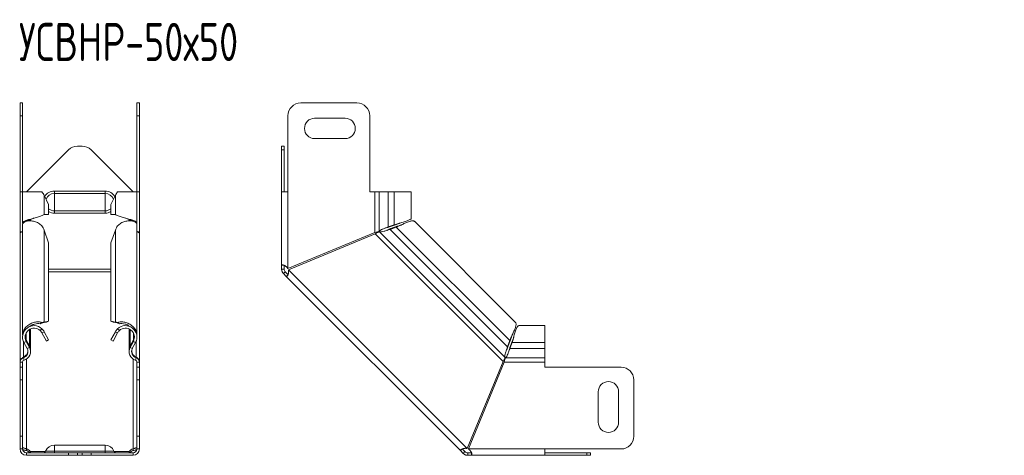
# Model space of a CAD drawing. Header units: millimetres. Extents: x -103 to 674, y -4030 to 292.
# Tile 9 of 10: x -99 to 288, y -243 to -72. Entities that reach past the tile are written whole.
import ezdxf

# ---------------------------------------------------------------- set-up
doc = ezdxf.new("R2010")
doc.units = ezdxf.units.MM
doc.styles.add('SLDTEXTSTYLE0', font='TXT', dxfattribs={"width": 0.7, "bigfont": 'bigfont'})

msp = doc.modelspace()

# ---------------------------------------------------------------- linework, layer by layer
at = {"color": 7, "linetype": 'Continuous', "lineweight": 15}
for p, q in [((-99.21, -104.49), (-98.21, -104.49)), ((-99.21, -109.49), (-99.21, -104.49)), ((-98.21, -104.49), (-98.21, -109.49)), ((-53.21, -104.49), (-52.21, -104.49)), ((-53.21, -109.49), (-53.21, -104.49)), ((-52.21, -104.49), (-52.21, -109.49)), ((33.37, -104.49), (11.22, -104.49)), ((-99.21, -139.49), (-99.21, -109.49)), ((-98.21, -139.49), (-98.21, -109.49)), ((-53.21, -139.49), (-53.21, -109.49)), ((-52.21, -139.49), (-52.21, -109.49)), ((6.22, -109.49), (6.22, -139.49)), ((28.72, -110.49), (16.72, -110.49)), ((38.37, -139.49), (38.37, -109.49)), ((16.72, -118.49), (28.72, -118.49)), ((-80.18, -122.95), (-96.71, -139.49)), ((-74.78, -121.49), (-76.64, -121.49)), ((-54.71, -139.49), (-71.25, -122.95)), ((3.72, -121.49), (4.72, -121.49)), ((3.72, -122.95), (3.72, -121.49)), ((3.72, -122.95), (3.72, -139.49)), ((4.72, -121.49), (4.72, -122.95)), ((4.72, -122.95), (4.72, -139.49)), ((-99.21, -155.45), (-99.21, -139.49)), ((-98.21, -139.49), (-99.21, -139.49)), ((-98.21, -139.49), (-98.21, -151.76)), ((-90.61, -139.49), (-98.21, -139.49)), ((-87.97, -144.49), (-89.72, -140.79)), ((-61.7, -140.79), (-63.45, -144.49)), ((-53.21, -139.49), (-60.82, -139.49)), ((-53.21, -151.76), (-53.21, -139.49)), ((-52.21, -139.49), (-53.21, -139.49)), ((-52.21, -155.45), (-52.21, -139.49)), ((3.72, -168.31), (3.72, -139.49)), ((6.22, -139.49), (3.72, -139.49)), ((40.37, -139.49), (38.37, -139.49)), ((42.1, -139.49), (40.37, -139.49)), ((45.69, -139.49), (42.1, -139.49)), ((45.69, -139.49), (48.07, -139.49)), ((54.72, -139.49), (48.07, -139.49)), ((54.72, -149.77), (54.72, -139.49)), ((-87.97, -144.49), (-87.97, -148.4)), ((-63.45, -144.49), (-63.45, -148.4)), ((-95.1, -150.83), (-95.1, -150.29)), ((-89.72, -148.4), (-87.97, -148.4)), ((-61.7, -148.4), (-63.45, -148.4)), ((-57.73, -149.77), (-57.73, -149.77)), ((-56.32, -150.29), (-56.32, -150.83)), ((95.75, -190.81), (55.98, -151.04)), ((-98.21, -152.39), (-98.21, -195.85)), ((-87.97, -159.45), (-89.72, -154.53)), ((-61.7, -154.53), (-63.45, -159.45)), ((-53.21, -195.85), (-53.21, -152.39)), ((45.15, -154.59), (45.15, -154.6)), ((45.69, -153.23), (48.07, -152.38)), ((45.69, -153.23), (46.16, -153.23)), ((46.16, -153.23), (48.54, -152.38)), ((48.85, -153.32), (46.38, -154.21)), ((46.38, -154.21), (46.72, -153.88)), ((49.19, -152.99), (46.72, -153.88)), ((48.07, -152.38), (48.54, -152.38)), ((49.19, -152.99), (48.85, -153.32)), ((50.13, -151.78), (50.2, -151.76)), ((-98.91, -155.45), (-99.21, -155.45)), ((-99.21, -155.45), (-99.21, -155.91)), ((-99.21, -206.23), (-99.21, -155.91)), ((-52.51, -155.45), (-52.21, -155.45)), ((-52.21, -155.45), (-52.21, -155.91)), ((-52.21, -206.23), (-52.21, -155.91)), ((40.37, -155.45), (6.22, -169.59)), ((6.41, -170.06), (40.56, -155.91)), ((-87.97, -190.38), (-87.97, -159.45)), ((-63.45, -190.38), (-63.45, -159.45)), ((4.6, -168.31), (3.72, -168.31)), ((3.72, -169.87), (3.72, -168.31)), ((4.72, -169.87), (3.72, -169.87)), ((4.72, -169.87), (4.72, -168.31)), ((5.16, -170.93), (4.45, -171.63)), ((5.56, -172.73), (4.45, -171.63)), ((6.26, -172.03), (5.16, -170.93)), ((6.26, -172.03), (5.56, -172.73)), ((5.56, -172.73), (74.06, -241.24)), ((-95.1, -192.3), (-95.1, -192.25)), ((-95.1, -201.69), (-95.1, -193.37)), ((-91.29, -191.31), (-90.61, -190.79)), ((-91.29, -191.31), (-90.67, -191.05)), ((-91.29, -194.03), (-90.61, -193.3)), ((-90.68, -191.06), (-90.48, -190.98)), ((-90.6, -191.02), (-89.72, -190.69)), ((-90.6, -191.02), (-88.85, -190.71)), ((-89.72, -190.69), (-87.97, -190.38)), ((-87.97, -190.38), (-88.85, -190.71)), ((-63.45, -190.38), (-61.7, -190.69)), ((-62.57, -190.71), (-63.45, -190.38)), ((-62.57, -190.71), (-60.82, -191.02)), ((-60.82, -191.02), (-61.7, -190.69)), ((-60.94, -190.98), (-60.74, -191.06)), ((-60.13, -191.31), (-60.82, -190.79)), ((-60.13, -194.03), (-60.82, -193.3)), ((-60.75, -191.05), (-60.13, -191.31)), ((-56.32, -192.25), (-56.32, -192.3)), ((-56.32, -193.37), (-56.32, -201.69)), ((107.31, -192.08), (97.03, -192.08)), ((107.31, -198.73), (107.31, -192.08)), ((-90.6, -194.93), (-89.72, -194.46)), ((-90.6, -194.93), (-88.85, -198.19)), ((-89.72, -194.46), (-87.97, -197.72)), ((-63.45, -197.72), (-61.7, -194.46)), ((-62.57, -198.19), (-60.82, -194.93)), ((-60.82, -194.93), (-61.7, -194.46)), ((95.04, -196.6), (95.01, -196.67)), ((-96.4, -201.11), (-97.67, -198.73)), ((-96.97, -197.68), (-96.79, -197.61)), ((-95.52, -200.08), (-96.79, -197.61)), ((-95.52, -200.64), (-96.79, -198.26)), ((-95.76, -200.18), (-95.52, -200.08)), ((-87.97, -197.72), (-88.85, -198.19)), ((-62.57, -198.19), (-63.45, -197.72)), ((-55.91, -200.08), (-54.63, -197.61)), ((-55.91, -200.64), (-54.63, -198.26)), ((-55.91, -200.08), (-55.66, -200.18)), ((-55.03, -201.11), (-53.75, -198.73)), ((-54.63, -197.61), (-54.45, -197.68)), ((92.59, -200.42), (93.48, -197.94)), ((92.59, -200.42), (92.92, -200.08)), ((92.92, -200.08), (93.81, -197.61)), ((93.48, -197.94), (93.81, -197.61)), ((94.42, -198.26), (93.57, -200.64)), ((94.42, -198.73), (93.57, -201.11)), ((93.57, -201.11), (93.57, -200.64)), ((94.42, -198.26), (94.42, -198.73)), ((107.31, -201.11), (107.31, -198.73)), ((107.31, -204.7), (107.31, -201.11)), ((-97.86, -204.64), (-97.91, -204.52)), ((-53.59, -204.7), (-53.51, -204.52)), ((92.2, -201.65), (92.2, -201.64)), ((93.11, -202.25), (93.11, -202.26)), ((107.31, -206.43), (107.31, -204.7)), ((-99.21, -206.23), (-99.21, -206.43)), ((-99.21, -208.43), (-99.21, -206.43)), ((-99.21, -208.43), (-98.21, -208.43)), ((-99.21, -213.43), (-99.21, -208.43)), ((-98.21, -208.43), (-98.21, -206.43)), ((-98.21, -208.43), (-98.21, -213.43)), ((-53.21, -208.43), (-53.21, -206.43)), ((-53.21, -208.43), (-52.21, -208.43)), ((-53.21, -213.43), (-53.21, -208.43)), ((-52.21, -206.23), (-52.21, -206.43)), ((-52.21, -208.43), (-52.21, -206.43)), ((-52.21, -208.43), (-52.21, -213.43)), ((90.89, -206.23), (76.74, -240.38)), ((77.2, -240.58), (91.35, -206.43)), ((107.31, -208.43), (107.31, -206.43)), ((137.31, -208.43), (107.31, -208.43)), ((-99.21, -235.58), (-99.21, -213.43)), ((-98.21, -235.58), (-98.21, -213.43)), ((-53.21, -235.58), (-53.21, -213.43)), ((-52.21, -235.58), (-52.21, -213.43)), ((142.31, -235.58), (142.31, -213.43)), ((128.31, -218.08), (128.31, -230.08)), ((136.31, -230.08), (136.31, -218.08)), ((-99.21, -240.58), (-99.21, -235.58)), ((-98.21, -235.58), (-98.21, -240.58)), ((-53.21, -240.58), (-53.21, -235.58)), ((-52.21, -235.58), (-52.21, -240.58)), ((-65.71, -239.08), (-85.71, -239.08)), ((-98.21, -240.58), (-99.21, -240.58)), ((-96.71, -240.54), (-96.71, -241.24)), ((-96.71, -243.08), (-96.71, -242.08)), ((-96.71, -242.08), (-80.18, -242.08)), ((-96.71, -243.08), (-80.18, -243.08)), ((-95.21, -241.64), (-95.21, -242.08)), ((-80.18, -242.08), (-76.64, -242.08)), ((-76.64, -243.08), (-80.18, -243.08)), ((-76.64, -242.08), (-74.78, -242.08)), ((-76.64, -243.08), (-74.78, -243.08)), ((-74.78, -242.08), (-71.25, -242.08)), ((-71.25, -243.08), (-74.78, -243.08)), ((-71.25, -242.08), (-54.71, -242.08)), ((-71.25, -243.08), (-54.71, -243.08)), ((-56.21, -241.64), (-56.21, -242.08)), ((-54.71, -240.54), (-54.71, -241.24)), ((-54.71, -243.08), (-54.71, -242.08)), ((-52.21, -240.58), (-53.21, -240.58)), ((74.68, -240.62), (74.06, -241.24)), ((75.17, -242.34), (74.06, -241.24)), ((75.87, -241.64), (74.77, -240.54)), ((75.87, -241.64), (75.17, -242.34)), ((78.49, -242.08), (76.93, -242.08)), ((76.93, -242.08), (76.93, -243.08)), ((78.49, -243.08), (76.93, -243.08)), ((78.49, -242.08), (78.49, -243.08)), ((107.31, -243.08), (78.49, -243.08)), ((107.31, -240.58), (137.31, -240.58)), ((107.31, -243.08), (107.31, -240.58)), ((107.31, -242.08), (123.85, -242.08)), ((107.31, -243.08), (123.85, -243.08)), ((123.85, -242.08), (125.31, -242.08)), ((125.31, -243.08), (123.85, -243.08)), ((125.31, -242.08), (125.31, -243.08))]:
    msp.add_line(p, q, dxfattribs=at)
at = {"color": 7, "linetype": 'Continuous', "lineweight": 0}
for p, q in [((-98.21, -109.49), (-99.21, -109.49)), ((-52.21, -109.49), (-53.21, -109.49)), ((4.72, -122.95), (3.72, -122.95)), ((-85.71, -140.05), (-85.71, -139.12)), ((-85.71, -139.12), (-65.71, -139.12)), ((-65.71, -140.05), (-65.71, -139.12)), ((-89.72, -140.79), (-89.72, -148.4)), ((-85.71, -146.92), (-85.71, -140.05)), ((-85.71, -140.05), (-65.71, -140.05)), ((-65.71, -146.92), (-65.71, -140.05)), ((-61.7, -140.79), (-61.7, -148.4)), ((6.22, -169.59), (6.22, -139.49)), ((40.37, -155.45), (40.37, -139.49)), ((42.1, -139.49), (42.1, -154.92)), ((45.69, -139.49), (45.69, -153.23)), ((48.07, -139.49), (48.07, -152.38)), ((-85.71, -146.92), (-65.71, -146.92)), ((-85.71, -147.85), (-85.71, -146.92)), ((-65.71, -147.85), (-65.71, -146.92)), ((-95.52, -150.47), (-95.52, -150.84)), ((-85.71, -147.85), (-65.71, -147.85)), ((-55.91, -150.47), (-55.91, -150.84)), ((-89.72, -190.69), (-89.72, -154.53)), ((-61.7, -190.69), (-61.7, -154.53)), ((92.59, -200.42), (46.38, -154.21)), ((93.48, -197.94), (48.85, -153.32)), ((90.89, -206.23), (40.56, -155.91)), ((91.62, -204.52), (42.28, -155.18)), ((-63.45, -169.87), (-87.97, -169.87)), ((76.74, -240.38), (6.41, -170.06)), ((-63.45, -170.93), (-87.97, -170.93)), ((-95.52, -200.08), (-95.52, -193.59)), ((-55.91, -200.08), (-55.91, -193.59)), ((-96.79, -197.61), (-96.79, -194.93)), ((-54.63, -197.61), (-54.63, -194.93)), ((-97.91, -204.52), (-97.91, -198.22)), ((-97.67, -198.73), (-96.79, -198.26)), ((-96.4, -201.11), (-95.52, -200.64)), ((-55.03, -201.11), (-55.91, -200.64)), ((-53.75, -198.73), (-54.63, -198.26)), ((-53.51, -204.52), (-53.51, -198.22)), ((107.31, -201.11), (93.57, -201.11)), ((107.31, -198.73), (94.42, -198.73)), ((-97.91, -204.7), (-97.63, -205.66)), ((-96.71, -205.24), (-96.71, -240.54)), ((-54.71, -205.24), (-54.71, -240.54)), ((-53.51, -204.7), (-53.79, -205.66)), ((107.31, -204.7), (91.88, -204.7)), ((-99.21, -206.43), (-98.21, -206.43)), ((-52.21, -206.43), (-53.21, -206.43)), ((107.31, -206.43), (91.35, -206.43)), ((-98.21, -213.43), (-99.21, -213.43)), ((-52.21, -213.43), (-53.21, -213.43)), ((-99.21, -235.58), (-98.21, -235.58)), ((-53.21, -235.58), (-52.21, -235.58)), ((-85.71, -239.08), (-85.71, -241.43)), ((-65.71, -239.08), (-65.71, -241.43)), ((-95.21, -241.64), (-89.25, -241.64)), ((-89.14, -241.43), (-85.71, -241.43)), ((-85.71, -241.43), (-85.71, -242.08)), ((-85.71, -241.43), (-65.71, -241.43)), ((-80.18, -243.08), (-80.18, -242.08)), ((-76.64, -242.08), (-76.64, -243.08)), ((-74.78, -243.08), (-74.78, -242.08)), ((-71.25, -242.08), (-71.25, -243.08)), ((-65.71, -241.43), (-65.71, -242.08)), ((-62.28, -241.43), (-65.71, -241.43)), ((-62.17, -241.64), (-56.21, -241.64)), ((107.31, -240.58), (77.2, -240.58)), ((123.85, -243.08), (123.85, -242.08))]:
    msp.add_line(p, q, dxfattribs=at)
at = {"color": 7, "linetype": 'Continuous', "lineweight": 15}
for centre, radius, start, end in [((11.22, -109.49), 5, 90, 180), ((33.37, -109.49), 5, 0, 90), ((16.72, -114.49), 4, 90, 270), ((28.72, -114.49), 4, 270, 90), ((-76.64, -126.49), 5, 90, 135), ((-74.78, -126.49), 5, 45, 90), ((5.72, -139.12), 1, 180, 201.5232), ((-93.7, -196.6), 4.52, 46.7922, 208.2406), ((-93.7, -196.6), 3.52, 46.7922, 208.2406), ((-57.73, -196.6), 4.52, 331.7594, 133.2078), ((-57.73, -196.6), 3.52, 331.7594, 133.2078), ((-98.6, -202.29), 2.5, 286.0302, 28.2406), ((-98.6, -202.29), 3.5, 286.0302, 28.2406), ((-52.82, -202.29), 3.5, 151.7594, 253.9698), ((-52.82, -202.29), 2.5, 151.7594, 253.9698), ((-97.41, -206.43), 1.8, 106.0302, 180), ((-54.01, -206.43), 1.8, 0, 73.9698), ((-97.41, -206.43), 0.8, 106.0302, 180), ((-54.01, -206.43), 0.8, 0, 73.9698), ((137.31, -213.43), 5, 0, 90), ((132.31, -218.08), 4, 0, 180), ((132.31, -230.08), 4, 180, 0), ((137.31, -235.58), 5, 270, 0), ((-85.71, -242.75), 3.68, 90, 158.9773), ((-65.71, -242.75), 3.68, 21.0227, 90), ((-96.71, -240.58), 2.5, 180, 270), ((-96.71, -240.58), 1.5, 180, 270), ((-97.16, -242.72), 2.23, 29.0898, 78.3024), ((-97.26, -243.62), 2.44, 39.2556, 76.9109), ((-90.08, -241.08), 1, 270, 338.9773), ((-61.34, -241.08), 1, 201.0227, 270), ((-54.26, -242.72), 2.23, 101.6976, 150.9102), ((-54.2, -243.55), 2.36, 102.4203, 141.4133), ((-54.71, -240.58), 1.5, 270, 360), ((-54.71, -240.58), 2.5, 270, 0), ((107.68, -241.08), 1, 248.4768, 270)]:
    msp.add_arc(centre, radius, start, end, dxfattribs=at)
at = {"color": 7, "linetype": 'Continuous', "lineweight": 0}
for centre, radius, start, end in [((-85.71, -143.49), 4.37, 90, 149.729), ((-65.71, -143.49), 4.37, 30.271, 90), ((-85.71, -143.49), 3.43, 90, 161.2683), ((-65.71, -143.49), 3.43, 18.7317, 90), ((-85.71, -143.49), 3.43, 228.9084, 270), ((-85.71, -143.49), 4.37, 238.884, 270), ((-65.71, -143.49), 3.43, 270, 311.0916), ((-65.71, -143.49), 4.37, 270, 301.116)]:
    msp.add_arc(centre, radius, start, end, dxfattribs=at)
at = {"color": 7, "linetype": 'Continuous', "lineweight": 15}
for points in [[(-89.72, -140.79), (-89.95, -140.35), (-90.25, -139.92), (-90.61, -139.49)], [(-60.82, -139.49), (-61.17, -139.92), (-61.47, -140.35), (-61.7, -140.79)], [(-89.72, -154.53), (-89.95, -153.92), (-90.25, -153.34), (-90.61, -152.8)], [(-60.82, -152.8), (-61.17, -153.34), (-61.47, -153.92), (-61.7, -154.53)], [(-90.61, -190.79), (-90.25, -190.72), (-89.95, -190.69), (-89.72, -190.69)], [(-90.61, -193.3), (-90.25, -193.64), (-89.95, -194.03), (-89.72, -194.46)], [(-61.7, -190.69), (-61.47, -190.69), (-61.17, -190.72), (-60.82, -190.79)], [(-61.7, -194.46), (-61.47, -194.03), (-61.17, -193.64), (-60.82, -193.3)], [(-91.29, -194.03), (-91.01, -194.29), (-90.78, -194.6), (-90.6, -194.93)], [(-60.82, -194.93), (-60.64, -194.6), (-60.41, -194.29), (-60.13, -194.03)]]:
    msp.add_open_spline(points, degree=3, dxfattribs=at)
for points, knots in [([(-98.12, -151.99), (-98.14, -151.95), (-98.24, -151.84), (-98.21, -151.64), (-98.05, -151.39), (-97.71, -151.14), (-97.21, -150.89), (-96.59, -150.64), (-95.85, -150.39), (-95.02, -150.14), (-94.15, -149.9), (-93.26, -149.65), (-92.39, -149.4), (-91.56, -149.15), (-90.82, -148.9), (-90.18, -148.65), (-89.87, -148.49), (-89.72, -148.4)], [0, 0, 0, 0, 0.028824, 0.098194, 0.167564, 0.236933, 0.306303, 0.375673, 0.445042, 0.514412, 0.583782, 0.653152, 0.722521, 0.791891, 0.861261, 0.93063, 1, 1, 1, 1]), ([(-90.61, -152.8), (-90.81, -152.61), (-91.21, -152.23), (-91.92, -151.76), (-92.68, -151.37), (-93.47, -151.09), (-94.27, -150.9), (-95.05, -150.82), (-95.79, -150.83), (-96.46, -150.92), (-97.05, -151.1), (-97.53, -151.34), (-97.9, -151.63), (-98.13, -151.96), (-98.22, -152.22), (-98.2, -152.37), (-98.2, -152.39)], [0, 0, 0, 0, 0.075752, 0.151503, 0.227255, 0.303007, 0.378758, 0.45451, 0.530262, 0.606013, 0.681765, 0.757517, 0.833268, 0.90902, 0.984772, 1, 1, 1, 1]), ([(-96.49, -150.95), (-96.47, -150.93), (-96.24, -150.74), (-95.37, -150.39), (-94.39, -150.02), (-93.81, -149.81), (-93.7, -149.77)], [0, 0, 0, 0, 0.049321, 0.470443, 0.891564, 1, 1, 1, 1]), ([(-61.7, -148.4), (-61.55, -148.49), (-61.24, -148.65), (-60.6, -148.9), (-59.86, -149.15), (-59.04, -149.4), (-58.16, -149.65), (-57.27, -149.9), (-56.4, -150.14), (-55.58, -150.39), (-54.84, -150.64), (-54.21, -150.89), (-53.71, -151.14), (-53.37, -151.39), (-53.21, -151.64), (-53.19, -151.84), (-53.28, -151.95), (-53.31, -151.99)], [0, 0, 0, 0, 0.06937, 0.138739, 0.208109, 0.277479, 0.346848, 0.416218, 0.485588, 0.554958, 0.624327, 0.693697, 0.763067, 0.832436, 0.901806, 0.971176, 1, 1, 1, 1]), ([(-53.22, -152.39), (-53.22, -152.37), (-53.2, -152.22), (-53.3, -151.96), (-53.52, -151.63), (-53.89, -151.34), (-54.37, -151.1), (-54.96, -150.92), (-55.64, -150.83), (-56.37, -150.82), (-57.15, -150.9), (-57.95, -151.09), (-58.74, -151.37), (-59.5, -151.76), (-60.21, -152.23), (-60.62, -152.61), (-60.82, -152.8)], [0, 0, 0, 0, 0.015228, 0.09098, 0.166732, 0.242483, 0.318235, 0.393987, 0.469738, 0.54549, 0.621242, 0.696993, 0.772745, 0.848497, 0.924248, 1, 1, 1, 1]), ([(-57.73, -149.77), (-57.61, -149.81), (-57.03, -150.02), (-56.05, -150.39), (-55.19, -150.74), (-54.95, -150.93), (-54.93, -150.95)], [0, 0, 0, 0, 0.1084359, 0.5295574, 0.9506789, 1, 1, 1, 1]), ([(48.07, -152.38), (48.34, -152.3), (48.87, -152.13), (49.75, -151.88), (50.64, -151.64), (51.51, -151.39), (52.34, -151.14), (53.08, -150.89), (53.71, -150.64), (54.21, -150.39), (54.54, -150.14), (54.71, -149.94), (54.7, -149.81), (54.7, -149.77)], [0, 0, 0, 0, 0.095145, 0.19029, 0.285435, 0.380579, 0.475724, 0.570869, 0.666014, 0.761159, 0.856304, 0.951448, 1, 1, 1, 1]), ([(55.97, -151.05), (55.92, -151.01), (55.8, -150.89), (55.5, -150.82), (55.08, -150.82), (54.57, -150.92), (53.98, -151.1), (53.32, -151.34), (52.61, -151.63), (51.87, -151.96), (51.1, -152.32), (50.33, -152.67), (49.57, -153.02), (49.09, -153.22), (48.85, -153.32)], [0, 0, 0, 0, 0.06129, 0.146627, 0.231964, 0.317302, 0.402639, 0.487976, 0.573314, 0.658651, 0.743988, 0.829325, 0.914663, 1, 1, 1, 1]), ([(40.37, -155.45), (40.76, -155.36), (41.15, -155.27), (41.76, -155.1), (42, -155.01), (42.1, -154.92)], [0, 0, 0, 0, 0.5, 0.5, 1, 1, 1, 1]), ([(42.1, -154.92), (42.15, -154.85), (42.23, -154.78), (42.4, -154.64), (42.51, -154.57), (42.76, -154.43), (42.9, -154.36), (43.2, -154.22), (43.36, -154.15), (43.7, -154.01), (43.88, -153.94), (44.25, -153.8), (44.44, -153.73), (44.81, -153.59), (44.99, -153.51), (45.35, -153.37), (45.52, -153.3), (45.69, -153.23)], [0, 0, 0, 0, 0.125, 0.125, 0.25, 0.25, 0.375, 0.375, 0.5, 0.5, 0.625, 0.625, 0.75, 0.75, 0.875, 0.875, 1, 1, 1, 1]), ([(46.38, -154.21), (46.02, -154.31), (45.63, -154.44), (44.84, -154.71), (44.45, -154.84), (43.7, -155.06), (43.35, -155.15), (42.74, -155.24), (42.48, -155.24), (42.28, -155.18)], [0, 0, 0, 0, 0.25, 0.25, 0.5, 0.5, 0.75, 0.75, 1, 1, 1, 1]), ([(44.51, -153.7), (44.63, -153.67), (45.2, -153.51), (45.74, -153.35), (46.16, -153.23)], [0, 0, 0, 0, 0.218513, 1, 1, 1, 1]), ([(46.72, -153.88), (46.48, -153.98), (46.02, -154.18), (45.48, -154.44), (45.19, -154.58), (45.15, -154.59)], [0, 0, 0, 0, 0.464304, 0.928607, 1, 1, 1, 1]), ([(48.54, -152.38), (48.97, -152.22), (49.49, -152.02), (50.03, -151.82), (50.13, -151.78)], [0, 0, 0, 0, 0.8329346, 1, 1, 1, 1]), ([(50.88, -152.41), (50.73, -152.47), (50.15, -152.67), (49.6, -152.85), (49.19, -152.99)], [0, 0, 0, 0, 0.260684, 1, 1, 1, 1]), ([(-99.21, -155.45), (-99.19, -155.41), (-99.16, -155.32), (-98.87, -155.18), (-98.54, -155.08), (-98.29, -155.02), (-98.21, -155)], [0, 0, 0, 0, 0.292327, 0.584654, 0.87698, 1, 1, 1, 1]), ([(-98.21, -155.21), (-98.29, -155.21), (-98.54, -155.23), (-98.87, -155.38), (-99.16, -155.62), (-99.19, -155.82), (-99.21, -155.91)], [0, 0, 0, 0, 0.12302, 0.415346, 0.707673, 1, 1, 1, 1]), ([(-53.21, -155), (-53.14, -155.02), (-52.88, -155.08), (-52.55, -155.18), (-52.27, -155.32), (-52.23, -155.41), (-52.21, -155.45)], [0, 0, 0, 0, 0.12302, 0.415346, 0.707673, 1, 1, 1, 1]), ([(-52.21, -155.91), (-52.23, -155.82), (-52.27, -155.62), (-52.55, -155.38), (-52.88, -155.23), (-53.14, -155.21), (-53.21, -155.21)], [0, 0, 0, 0, 0.292327, 0.584654, 0.87698, 1, 1, 1, 1]), ([(42.28, -155.18), (42.12, -155.17), (41.88, -155.25), (41.27, -155.53), (40.92, -155.72), (40.56, -155.91)], [0, 0, 0, 0, 0.5, 0.5, 1, 1, 1, 1]), ([(3.72, -168.31), (3.72, -168.3), (3.73, -168.28), (3.74, -168.26), (3.76, -168.23), (3.79, -168.22), (3.83, -168.2), (3.88, -168.19), (3.93, -168.19), (3.99, -168.19), (4.05, -168.19), (4.12, -168.19), (4.19, -168.2), (4.27, -168.21), (4.35, -168.23), (4.43, -168.25), (4.51, -168.28), (4.6, -168.31), (4.69, -168.34), (4.78, -168.37), (4.93, -168.44), (5.14, -168.56), (5.42, -168.75), (5.7, -168.99), (5.98, -169.27), (6.14, -169.49), (6.22, -169.59)], [0, 0, 0, 0, 0.03577, 0.070797, 0.105097, 0.138688, 0.171589, 0.203818, 0.235397, 0.266348, 0.296694, 0.326462, 0.355676, 0.384366, 0.41256, 0.440291, 0.467591, 0.494494, 0.521037, 0.547256, 0.573191, 0.65226, 0.733301, 0.817558, 0.906139, 1, 1, 1, 1]), ([(4.45, -171.63), (4.42, -171.6), (4.35, -171.52), (4.25, -171.41), (4.17, -171.29), (4.09, -171.17), (4.01, -171.04), (3.95, -170.91), (3.89, -170.78), (3.85, -170.65), (3.81, -170.52), (3.78, -170.39), (3.75, -170.25), (3.73, -170.12), (3.72, -169.99), (3.72, -169.91), (3.72, -169.87)], [0, 0, 0, 0, 0.07817, 0.155117, 0.230882, 0.305507, 0.379038, 0.451522, 0.523007, 0.593545, 0.663189, 0.731994, 0.800017, 0.867318, 0.933958, 1, 1, 1, 1]), ([(5.16, -170.93), (5.01, -170.77), (4.9, -170.6), (4.75, -170.23), (4.72, -170.04), (4.72, -169.87)], [0, 0, 0, 0, 0.5, 0.5, 1, 1, 1, 1]), ([(6.41, -170.06), (6.42, -170.13), (6.44, -170.28), (6.46, -170.5), (6.47, -170.69), (6.47, -170.87), (6.47, -171.03), (6.46, -171.17), (6.44, -171.33), (6.4, -171.52), (6.34, -171.73), (6.26, -171.94), (6.18, -172.14), (6.09, -172.31), (6.01, -172.45), (5.92, -172.57), (5.84, -172.66), (5.76, -172.73), (5.68, -172.76), (5.61, -172.77), (5.57, -172.75), (5.56, -172.73)], [0, 0, 0, 0, 0.05265, 0.101184, 0.145636, 0.186056, 0.222507, 0.255076, 0.283883, 0.336802, 0.391745, 0.449097, 0.509192, 0.572325, 0.625044, 0.680128, 0.737871, 0.798525, 0.86231, 0.929415, 1, 1, 1, 1]), ([(-98.2, -195.85), (-98.2, -195.8), (-98.22, -195.49), (-98.13, -194.93), (-97.9, -194.18), (-97.53, -193.48), (-97.05, -192.82), (-96.46, -192.23), (-95.79, -191.72), (-95.05, -191.3), (-94.27, -190.97), (-93.47, -190.74), (-92.68, -190.61), (-91.92, -190.58), (-91.21, -190.64), (-90.81, -190.74), (-90.61, -190.79)], [0, 0, 0, 0, 0.015228, 0.09098, 0.166732, 0.242483, 0.318235, 0.393987, 0.469738, 0.54549, 0.621242, 0.696993, 0.772745, 0.848497, 0.924248, 1, 1, 1, 1]), ([(-95.33, -192.43), (-95.14, -192.27), (-94.59, -191.83), (-93.52, -191.43), (-92.28, -191.19), (-91.62, -191.27), (-91.29, -191.31)], [0, 0, 0, 0, 0.152005, 0.43467, 0.717335, 1, 1, 1, 1]), ([(-60.82, -190.79), (-60.62, -190.74), (-60.21, -190.64), (-59.5, -190.58), (-58.74, -190.61), (-57.95, -190.74), (-57.15, -190.97), (-56.37, -191.3), (-55.64, -191.72), (-54.96, -192.23), (-54.37, -192.82), (-53.89, -193.48), (-53.52, -194.18), (-53.3, -194.93), (-53.2, -195.49), (-53.22, -195.8), (-53.22, -195.85)], [0, 0, 0, 0, 0.075752, 0.151503, 0.227255, 0.303007, 0.378758, 0.45451, 0.530262, 0.606013, 0.681765, 0.757517, 0.833268, 0.90902, 0.984772, 1, 1, 1, 1]), ([(-60.13, -191.31), (-59.8, -191.27), (-59.14, -191.19), (-57.91, -191.42), (-56.81, -191.84), (-56.25, -192.3), (-56.05, -192.46)], [0, 0, 0, 0, 0.279369, 0.558737, 0.838106, 1, 1, 1, 1]), ([(93.48, -197.94), (93.58, -197.71), (93.78, -197.23), (94.13, -196.47), (94.48, -195.7), (94.83, -194.93), (95.17, -194.18), (95.46, -193.48), (95.7, -192.82), (95.88, -192.23), (95.97, -191.72), (95.98, -191.3), (95.91, -191), (95.79, -190.87), (95.74, -190.82)], [0, 0, 0, 0, 0.085337, 0.170675, 0.256012, 0.341349, 0.426686, 0.512024, 0.597361, 0.682698, 0.768036, 0.853373, 0.93871, 1, 1, 1, 1]), ([(97.03, -192.1), (96.99, -192.1), (96.86, -192.09), (96.65, -192.26), (96.41, -192.59), (96.16, -193.09), (95.91, -193.72), (95.66, -194.46), (95.41, -195.29), (95.16, -196.16), (94.91, -197.05), (94.67, -197.93), (94.5, -198.46), (94.42, -198.73)], [0, 0, 0, 0, 0.048552, 0.143696, 0.238841, 0.333986, 0.429131, 0.524276, 0.619421, 0.714565, 0.80971, 0.904855, 1, 1, 1, 1]), ([(-96.79, -197.61), (-96.97, -197.2), (-97.22, -196.63), (-97.17, -196.03), (-97.16, -195.86)], [0, 0, 0, 0, 0.7148675, 1, 1, 1, 1]), ([(-54.26, -195.86), (-54.25, -196.03), (-54.2, -196.63), (-54.45, -197.2), (-54.63, -197.61)], [0, 0, 0, 0, 0.285132, 1, 1, 1, 1]), ([(93.81, -197.61), (93.95, -197.2), (94.12, -196.65), (94.33, -196.07), (94.39, -195.91)], [0, 0, 0, 0, 0.739316, 1, 1, 1, 1]), ([(95.01, -196.67), (94.98, -196.76), (94.78, -197.31), (94.58, -197.83), (94.42, -198.26)], [0, 0, 0, 0, 0.167065, 1, 1, 1, 1]), ([(-95.11, -201.69), (-95.11, -201.63), (-95.08, -201.33), (-95.2, -200.78), (-95.41, -200.32), (-95.52, -200.08)], [0, 0, 0, 0, 0.095019, 0.547509, 1, 1, 1, 1]), ([(-55.91, -200.08), (-56.01, -200.32), (-56.23, -200.78), (-56.34, -201.41), (-56.31, -201.79), (-56.29, -201.91)], [0, 0, 0, 0, 0.397492, 0.794984, 1, 1, 1, 1]), ([(91.62, -204.52), (91.56, -204.32), (91.56, -204.06), (91.65, -203.45), (91.74, -203.1), (91.96, -202.35), (92.09, -201.96), (92.36, -201.17), (92.49, -200.78), (92.59, -200.42)], [0, 0, 0, 0, 0.25, 0.25, 0.5, 0.5, 0.75, 0.75, 1, 1, 1, 1]), ([(93.57, -201.11), (93.43, -201.44), (93.28, -201.8), (93, -202.55), (92.86, -202.92), (92.58, -203.61), (92.44, -203.92), (92.16, -204.41), (92.02, -204.59), (91.88, -204.7)], [0, 0, 0, 0, 0.25, 0.25, 0.5, 0.5, 0.75, 0.75, 1, 1, 1, 1]), ([(92.2, -201.64), (92.22, -201.61), (92.36, -201.32), (92.61, -200.78), (92.82, -200.32), (92.92, -200.08)], [0, 0, 0, 0, 0.071393, 0.535696, 1, 1, 1, 1]), ([(93.57, -200.64), (93.5, -200.87), (93.35, -201.35), (93.2, -201.91), (93.12, -202.21), (93.11, -202.25)], [0, 0, 0, 0, 0.4642844, 0.9285688, 1, 1, 1, 1]), ([(-99.21, -206.23), (-99.21, -205.88), (-99.08, -205.52), (-98.62, -204.92), (-98.28, -204.68), (-97.91, -204.52)], [0, 0, 0, 0, 0.5, 0.5, 1, 1, 1, 1]), ([(-97.91, -204.52), (-97.57, -204.28), (-96.88, -203.81), (-96.21, -202.78), (-96.15, -202.04), (-96.12, -201.68)], [0, 0, 0, 0, 0.345299, 0.690598, 1, 1, 1, 1]), ([(-55.26, -201.9), (-55.24, -202.18), (-55.18, -202.85), (-54.54, -203.81), (-53.85, -204.28), (-53.51, -204.52)], [0, 0, 0, 0, 0.2614631, 0.6307315, 1, 1, 1, 1]), ([(-53.51, -204.52), (-53.14, -204.68), (-52.81, -204.92), (-52.34, -205.52), (-52.21, -205.88), (-52.21, -206.23)], [0, 0, 0, 0, 0.5, 0.5, 1, 1, 1, 1]), ([(90.89, -206.23), (91.08, -205.88), (91.27, -205.52), (91.54, -204.92), (91.63, -204.68), (91.62, -204.52)], [0, 0, 0, 0, 0.5, 0.5, 1, 1, 1, 1]), ([(91.88, -204.7), (91.79, -204.8), (91.7, -205.03), (91.53, -205.65), (91.44, -206.04), (91.35, -206.43)], [0, 0, 0, 0, 0.5, 0.5, 1, 1, 1, 1]), ([(-96.71, -240.54), (-96.84, -240.5), (-97.07, -240.44), (-97.41, -240.33), (-97.68, -240.23), (-97.89, -240.15), (-98.04, -240.1), (-98.09, -240.12), (-98.11, -240.13)], [0, 0, 0, 0, 0.194859, 0.370627, 0.53308, 0.689481, 0.853651, 1, 1, 1, 1]), ([(-53.31, -240.12), (-53.33, -240.11), (-53.38, -240.1), (-53.53, -240.15), (-53.76, -240.22), (-54.04, -240.32), (-54.36, -240.44), (-54.59, -240.5), (-54.71, -240.54)], [0, 0, 0, 0, 0.120365, 0.308301, 0.482019, 0.636262, 0.806771, 1, 1, 1, 1]), ([(-96.71, -241.24), (-96.92, -241.21), (-97.32, -241.14), (-97.82, -240.98), (-98.07, -240.87), (-98.16, -240.83)], [0, 0, 0, 0, 0.4046799, 0.7760797, 1, 1, 1, 1]), ([(-95.21, -242.08), (-95.15, -242.08), (-95.12, -242.03), (-95.12, -241.87), (-95.15, -241.76), (-95.21, -241.64)], [0, 0, 0, 0, 0.5, 0.5, 1, 1, 1, 1]), ([(-56.21, -241.64), (-56.27, -241.79), (-56.3, -241.9), (-56.3, -242.04), (-56.27, -242.08), (-56.21, -242.08)], [0, 0, 0, 0, 0.5, 0.5, 1, 1, 1, 1]), ([(-53.26, -240.82), (-53.37, -240.87), (-53.62, -240.97), (-54.12, -241.13), (-54.51, -241.2), (-54.71, -241.24)], [0, 0, 0, 0, 0.2454874, 0.603304, 1, 1, 1, 1]), ([(74.06, -241.24), (74.06, -241.24), (74.05, -241.22), (74.04, -241.19), (74.04, -241.16), (74.05, -241.13), (74.07, -241.09), (74.09, -241.05), (74.13, -241.01), (74.17, -240.97), (74.21, -240.92), (74.26, -240.88), (74.32, -240.84), (74.38, -240.79), (74.45, -240.75), (74.52, -240.7), (74.6, -240.66), (74.68, -240.62), (74.77, -240.58), (74.86, -240.54), (75.01, -240.49), (75.25, -240.42), (75.58, -240.35), (75.95, -240.33), (76.34, -240.33), (76.6, -240.37), (76.74, -240.38)], [0, 0, 0, 0, 0.03577, 0.070797, 0.105097, 0.138688, 0.171589, 0.203818, 0.235397, 0.266348, 0.296694, 0.326462, 0.355676, 0.384366, 0.41256, 0.440291, 0.467591, 0.494494, 0.521037, 0.547256, 0.573191, 0.65226, 0.733301, 0.817558, 0.906139, 1, 1, 1, 1]), ([(76.93, -243.08), (76.88, -243.08), (76.78, -243.07), (76.63, -243.06), (76.48, -243.04), (76.34, -243.01), (76.2, -242.97), (76.07, -242.92), (75.93, -242.87), (75.81, -242.81), (75.69, -242.74), (75.57, -242.67), (75.46, -242.6), (75.36, -242.52), (75.26, -242.43), (75.2, -242.37), (75.17, -242.34)], [0, 0, 0, 0, 0.07817, 0.155117, 0.230881, 0.305507, 0.379038, 0.451521, 0.523007, 0.593545, 0.663188, 0.731993, 0.800017, 0.867318, 0.933958, 1, 1, 1, 1]), ([(76.93, -242.08), (76.72, -242.08), (76.51, -242.03), (76.15, -241.87), (76, -241.76), (75.87, -241.64)], [0, 0, 0, 0, 0.5, 0.5, 1, 1, 1, 1]), ([(77.2, -240.58), (77.26, -240.62), (77.38, -240.72), (77.54, -240.86), (77.69, -240.99), (77.82, -241.11), (77.93, -241.22), (78.02, -241.33), (78.12, -241.46), (78.23, -241.62), (78.33, -241.81), (78.43, -242.01), (78.51, -242.21), (78.57, -242.4), (78.61, -242.56), (78.63, -242.7), (78.64, -242.82), (78.63, -242.93), (78.6, -243.01), (78.55, -243.07), (78.51, -243.07), (78.49, -243.08)], [0, 0, 0, 0, 0.05265, 0.101184, 0.145636, 0.186056, 0.222507, 0.255076, 0.283883, 0.336802, 0.391745, 0.449097, 0.509192, 0.572325, 0.625044, 0.680128, 0.737871, 0.798525, 0.86231, 0.929415, 1, 1, 1, 1])]:
    msp.add_open_spline(points, degree=3, knots=knots, dxfattribs=at)

# ---------------------------------------------------------------- texts
at = {"color": 7, "linetype": 'Continuous', "lineweight": 0, "insert": (-99.66, -72.99), "char_height": 15, "attachment_point": 1, "style": 'SLDTEXTSTYLE0'}
msp.add_mtext('\\M+18454\\M+18452\\M+18442\\M+1844E\\M+18451-50\\M+1848750', dxfattribs=at)

doc.saveas('drawing.dxf')
